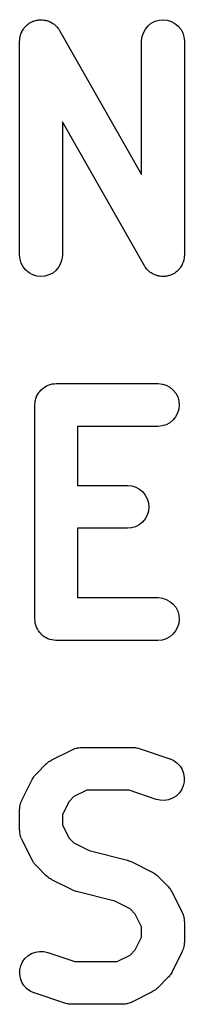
# Model space of a CAD drawing. Extents: x 4.83 to 6.45, y -3.91 to -3.08.
# Tile 12 of 13: x 5.8772 to 5.9228, y -3.4328 to -3.1612. Entities that reach past the tile are written whole.
import ezdxf

# ---------------------------------------------------------------- set-up
doc = ezdxf.new("R2010")
doc.units = 0
doc.header["$MEASUREMENT"] = 0
doc.layers.add('BLACK', color=7, linetype='CONTINUOUS')

msp = doc.modelspace()

# ---------------------------------------------------------------- linework, layer by layer
at = {"layer": 'BLACK', "linetype": 'CONTINUOUS'}
for p, q in [((5.87989, -3.16213), (5.88007, -3.16204)), ((5.88007, -3.16204), (5.88023, -3.16192)), ((5.88023, -3.16192), (5.88058, -3.16177)), ((5.88058, -3.16177), (5.88091, -3.16159)), ((5.88091, -3.16159), (5.88111, -3.16154)), ((5.88111, -3.16154), (5.88129, -3.16146)), ((5.88129, -3.16146), (5.88166, -3.16138)), ((5.88166, -3.16138), (5.88202, -3.16127)), ((5.88202, -3.16127), (5.88222, -3.16125)), ((5.88222, -3.16125), (5.88241, -3.16121)), ((5.88241, -3.16121), (5.88279, -3.1612)), ((5.88279, -3.1612), (5.88317, -3.16116)), ((5.88317, -3.16116), (5.88337, -3.16119)), ((5.88337, -3.16119), (5.88357, -3.16118)), ((5.88357, -3.16118), (5.88394, -3.16125)), ((5.88394, -3.16125), (5.88431, -3.16128)), ((5.88431, -3.16128), (5.8845, -3.16134)), ((5.8845, -3.16134), (5.8847, -3.16138)), ((5.8847, -3.16138), (5.88505, -3.16151)), ((5.88505, -3.16151), (5.88542, -3.16163)), ((5.88542, -3.16163), (5.88559, -3.16172)), ((5.88559, -3.16172), (5.88578, -3.16179)), ((5.88578, -3.16179), (5.8861, -3.16199)), ((5.8861, -3.16199), (5.88643, -3.16217)), ((5.91364, -3.16213), (5.91466, -3.16159)), ((5.91466, -3.16159), (5.91577, -3.16127)), ((5.91577, -3.16127), (5.91691, -3.16116)), ((5.91691, -3.16116), (5.91806, -3.16128)), ((5.91806, -3.16128), (5.91916, -3.16163)), ((5.91916, -3.16163), (5.92018, -3.16217)), ((5.87758, -3.1651), (5.8777, -3.16474)), ((5.8777, -3.16474), (5.87779, -3.16457)), ((5.87779, -3.16457), (5.87787, -3.16438)), ((5.87787, -3.16438), (5.87807, -3.16406)), ((5.87807, -3.16406), (5.87825, -3.16373)), ((5.87825, -3.16373), (5.87838, -3.16358)), ((5.87838, -3.16358), (5.87849, -3.16341)), ((5.87849, -3.16341), (5.87875, -3.16314)), ((5.87875, -3.16314), (5.879, -3.16285)), ((5.879, -3.16285), (5.87915, -3.16273)), ((5.87915, -3.16273), (5.87929, -3.16258)), ((5.87929, -3.16258), (5.8796, -3.16237)), ((5.8796, -3.16237), (5.87989, -3.16213)), ((5.88643, -3.16217), (5.88658, -3.1623)), ((5.88658, -3.1623), (5.88675, -3.16241)), ((5.88675, -3.16241), (5.88703, -3.16267)), ((5.88703, -3.16267), (5.88732, -3.16291)), ((5.88732, -3.16291), (5.88744, -3.16306)), ((5.88744, -3.16306), (5.88759, -3.1632)), ((5.88759, -3.1632), (5.88781, -3.16351)), ((5.88781, -3.16351), (5.88805, -3.1638)), ((5.88805, -3.1638), (5.88814, -3.16398)), ((5.88814, -3.16398), (5.88825, -3.16414)), ((5.88825, -3.16414), (5.91097, -3.20389)), ((5.9111, -3.16584), (5.91144, -3.16474)), ((5.91144, -3.16474), (5.912, -3.16373)), ((5.912, -3.16373), (5.91274, -3.16285)), ((5.91274, -3.16285), (5.91364, -3.16213)), ((5.92018, -3.16217), (5.92106, -3.16291)), ((5.92106, -3.16291), (5.92179, -3.1638)), ((5.92179, -3.1638), (5.92233, -3.16482)), ((5.92233, -3.16482), (5.92267, -3.16592)), ((5.87722, -3.16699), (5.87724, -3.16679)), ((5.87722, -3.16707), (5.87722, -3.16699)), ((5.87722, -3.22612), (5.87722, -3.16707)), ((5.87724, -3.16659), (5.87731, -3.16622)), ((5.87724, -3.16679), (5.87724, -3.16659)), ((5.87731, -3.16622), (5.87735, -3.16584)), ((5.87735, -3.16584), (5.87741, -3.16565)), ((5.87741, -3.16565), (5.87745, -3.16546)), ((5.87745, -3.16546), (5.87758, -3.1651)), ((5.91097, -3.16699), (5.9111, -3.16584)), ((5.91097, -3.16707), (5.91097, -3.16699)), ((5.91097, -3.20389), (5.91097, -3.16707)), ((5.92267, -3.16592), (5.92278, -3.16707)), ((5.92278, -3.16707), (5.92278, -3.22612)), ((5.91175, -3.22905), (5.88903, -3.18931)), ((5.88903, -3.18931), (5.88903, -3.22612)), ((5.87733, -3.22727), (5.87722, -3.22612)), ((5.87767, -3.22838), (5.87733, -3.22727)), ((5.88903, -3.22621), (5.8889, -3.22735)), ((5.88903, -3.22612), (5.88903, -3.22621)), ((5.92269, -3.22698), (5.92265, -3.22735)), ((5.92276, -3.2266), (5.92269, -3.22698)), ((5.92278, -3.22621), (5.92276, -3.22641)), ((5.92276, -3.22641), (5.92276, -3.2266)), ((5.92278, -3.22612), (5.92278, -3.22621)), ((5.87821, -3.22939), (5.87767, -3.22838)), ((5.87894, -3.23029), (5.87821, -3.22939)), ((5.888, -3.22946), (5.88726, -3.23034)), ((5.88856, -3.22845), (5.888, -3.22946)), ((5.8889, -3.22735), (5.88856, -3.22845)), ((5.91186, -3.22922), (5.91175, -3.22905)), ((5.91195, -3.22939), (5.91186, -3.22922)), ((5.91219, -3.22969), (5.91195, -3.22939)), ((5.91241, -3.22999), (5.91219, -3.22969)), ((5.91256, -3.23013), (5.91241, -3.22999)), ((5.92151, -3.22978), (5.92125, -3.23005)), ((5.92162, -3.22961), (5.92151, -3.22978)), ((5.92175, -3.22946), (5.92162, -3.22961)), ((5.92193, -3.22913), (5.92175, -3.22946)), ((5.92213, -3.22881), (5.92193, -3.22913)), ((5.9222, -3.22863), (5.92213, -3.22881)), ((5.9223, -3.22845), (5.9222, -3.22863)), ((5.92242, -3.22809), (5.9223, -3.22845)), ((5.92255, -3.22774), (5.92242, -3.22809)), ((5.92259, -3.22754), (5.92255, -3.22774)), ((5.92265, -3.22735), (5.92259, -3.22754)), ((5.87982, -3.23102), (5.87894, -3.23029)), ((5.88084, -3.23157), (5.87982, -3.23102)), ((5.88194, -3.23191), (5.88084, -3.23157)), ((5.88309, -3.23203), (5.88194, -3.23191)), ((5.88423, -3.23193), (5.88309, -3.23203)), ((5.88534, -3.2316), (5.88423, -3.23193)), ((5.88636, -3.23107), (5.88534, -3.2316)), ((5.88726, -3.23034), (5.88636, -3.23107)), ((5.91268, -3.23029), (5.91256, -3.23013)), ((5.91297, -3.23053), (5.91268, -3.23029)), ((5.91325, -3.23079), (5.91297, -3.23053)), ((5.91342, -3.23089), (5.91325, -3.23079)), ((5.91357, -3.23102), (5.91342, -3.23089)), ((5.9139, -3.2312), (5.91357, -3.23102)), ((5.91422, -3.2314), (5.9139, -3.2312)), ((5.91441, -3.23147), (5.91422, -3.2314)), ((5.91458, -3.23157), (5.91441, -3.23147)), ((5.91495, -3.23168), (5.91458, -3.23157)), ((5.9153, -3.23182), (5.91495, -3.23168)), ((5.9155, -3.23185), (5.9153, -3.23182)), ((5.91569, -3.23191), (5.9155, -3.23185)), ((5.91606, -3.23195), (5.91569, -3.23191)), ((5.91643, -3.23201), (5.91606, -3.23195)), ((5.91663, -3.23201), (5.91643, -3.23201)), ((5.91683, -3.23203), (5.91663, -3.23201)), ((5.91721, -3.232), (5.91683, -3.23203)), ((5.91759, -3.23199), (5.91721, -3.232)), ((5.91778, -3.23194), (5.91759, -3.23199)), ((5.91798, -3.23193), (5.91778, -3.23194)), ((5.91834, -3.23182), (5.91798, -3.23193)), ((5.91871, -3.23174), (5.91834, -3.23182)), ((5.91889, -3.23166), (5.91871, -3.23174)), ((5.91909, -3.2316), (5.91889, -3.23166)), ((5.91942, -3.23142), (5.91909, -3.2316)), ((5.91977, -3.23127), (5.91942, -3.23142)), ((5.91993, -3.23116), (5.91977, -3.23127)), ((5.92011, -3.23107), (5.91993, -3.23116)), ((5.9204, -3.23083), (5.92011, -3.23107)), ((5.92071, -3.23061), (5.9204, -3.23083)), ((5.92085, -3.23047), (5.92071, -3.23061)), ((5.921, -3.23034), (5.92085, -3.23047)), ((5.92125, -3.23005), (5.921, -3.23034)), ((5.88365, -3.2629), (5.88408, -3.26254)), ((5.88408, -3.26254), (5.8841, -3.26253)), ((5.8841, -3.26253), (5.88411, -3.26252)), ((5.88411, -3.26252), (5.8846, -3.26226)), ((5.8846, -3.26226), (5.88509, -3.262)), ((5.88509, -3.262), (5.88511, -3.262)), ((5.88511, -3.262), (5.88513, -3.26199)), ((5.88513, -3.26199), (5.88567, -3.26183)), ((5.88567, -3.26183), (5.8862, -3.26167)), ((5.8862, -3.26167), (5.88622, -3.26167)), ((5.88622, -3.26167), (5.88624, -3.26166)), ((5.88624, -3.26166), (5.88679, -3.26161)), ((5.88679, -3.26161), (5.88735, -3.26156)), ((5.88735, -3.26156), (5.91547, -3.26156)), ((5.91547, -3.26156), (5.91555, -3.26156)), ((5.91555, -3.26156), (5.91669, -3.26169)), ((5.91669, -3.26169), (5.91779, -3.26204)), ((5.91779, -3.26204), (5.9188, -3.26259)), ((5.9188, -3.26259), (5.91969, -3.26333)), ((5.88174, -3.26571), (5.8819, -3.26517)), ((5.8819, -3.26517), (5.88191, -3.26516)), ((5.88191, -3.26516), (5.88192, -3.26514)), ((5.88192, -3.26514), (5.88218, -3.26465)), ((5.88218, -3.26465), (5.88245, -3.26416)), ((5.88245, -3.26416), (5.88246, -3.26415)), ((5.88246, -3.26415), (5.88247, -3.26413)), ((5.88247, -3.26413), (5.88283, -3.2637)), ((5.88283, -3.2637), (5.88318, -3.26327)), ((5.88318, -3.26327), (5.8832, -3.26326)), ((5.8832, -3.26326), (5.88321, -3.26324)), ((5.88321, -3.26324), (5.88365, -3.2629)), ((5.91969, -3.26333), (5.92041, -3.26423)), ((5.92041, -3.26423), (5.92094, -3.26525)), ((5.92094, -3.26525), (5.92127, -3.26636)), ((5.88144, -3.26738), (5.8815, -3.26683)), ((5.88144, -3.26742), (5.88144, -3.26738)), ((5.88144, -3.26746), (5.88144, -3.26742)), ((5.88144, -3.26742), (5.88144, -3.26742)), ((5.88144, -3.26742), (5.88144, -3.26742)), ((5.88144, -3.32652), (5.88144, -3.26746)), ((5.8815, -3.26683), (5.88156, -3.26628)), ((5.88156, -3.26628), (5.88157, -3.26626)), ((5.88157, -3.26624), (5.88174, -3.26571)), ((5.88157, -3.26626), (5.88157, -3.26624)), ((5.92137, -3.2675), (5.92125, -3.26865)), ((5.92127, -3.26636), (5.92137, -3.2675)), ((5.92036, -3.27077), (5.91963, -3.27165)), ((5.92091, -3.26975), (5.92036, -3.27077)), ((5.92125, -3.26865), (5.92091, -3.26975)), ((5.91547, -3.27337), (5.89325, -3.27337)), ((5.89325, -3.27337), (5.89325, -3.28968)), ((5.91661, -3.27326), (5.91547, -3.27337)), ((5.91772, -3.27292), (5.91661, -3.27326)), ((5.91873, -3.27238), (5.91772, -3.27292)), ((5.91963, -3.27165), (5.91873, -3.27238)), ((5.89325, -3.28968), (5.90703, -3.28968)), ((5.90703, -3.28968), (5.90711, -3.28968)), ((5.90711, -3.28968), (5.90826, -3.28981)), ((5.90826, -3.28981), (5.90936, -3.29016)), ((5.90936, -3.29016), (5.91037, -3.29071)), ((5.91037, -3.29071), (5.91125, -3.29145)), ((5.91125, -3.29145), (5.91197, -3.29235)), ((5.91197, -3.29235), (5.91251, -3.29337)), ((5.91251, -3.29337), (5.91283, -3.29448)), ((5.91283, -3.29448), (5.91294, -3.29563)), ((5.91247, -3.29787), (5.91193, -3.29889)), ((5.91282, -3.29677), (5.91247, -3.29787)), ((5.91294, -3.29563), (5.91282, -3.29677)), ((5.9103, -3.3005), (5.90928, -3.30104)), ((5.91119, -3.29978), (5.9103, -3.3005)), ((5.91193, -3.29889), (5.91119, -3.29978)), ((5.90703, -3.30149), (5.89325, -3.30149)), ((5.89325, -3.30149), (5.89325, -3.32061)), ((5.90818, -3.30138), (5.90703, -3.30149)), ((5.90928, -3.30104), (5.90818, -3.30138)), ((5.89325, -3.32061), (5.91547, -3.32061)), ((5.91547, -3.32061), (5.91555, -3.32061)), ((5.91555, -3.32061), (5.91669, -3.32074)), ((5.91669, -3.32074), (5.91779, -3.32109)), ((5.91779, -3.32109), (5.9188, -3.32165)), ((5.9188, -3.32165), (5.91969, -3.32239)), ((5.91969, -3.32239), (5.92041, -3.32328)), ((5.92041, -3.32328), (5.92094, -3.32431)), ((5.92094, -3.32431), (5.92127, -3.32541)), ((5.88149, -3.32707), (5.88144, -3.32652)), ((5.88154, -3.32763), (5.88149, -3.32707)), ((5.88155, -3.32764), (5.88154, -3.32763)), ((5.88155, -3.32767), (5.88155, -3.32764)), ((5.88171, -3.3282), (5.88155, -3.32767)), ((5.92125, -3.32771), (5.92091, -3.32881)), ((5.92137, -3.32656), (5.92125, -3.32771)), ((5.92127, -3.32541), (5.92137, -3.32656)), ((5.88187, -3.32873), (5.88171, -3.3282)), ((5.88188, -3.32875), (5.88187, -3.32873)), ((5.88189, -3.32877), (5.88188, -3.32875)), ((5.88215, -3.32926), (5.88189, -3.32877)), ((5.8824, -3.32975), (5.88215, -3.32926)), ((5.88242, -3.32977), (5.8824, -3.32975)), ((5.88243, -3.32979), (5.88242, -3.32977)), ((5.88278, -3.33022), (5.88243, -3.32979)), ((5.88313, -3.33065), (5.88278, -3.33022)), ((5.92036, -3.32982), (5.91963, -3.33071)), ((5.92091, -3.32881), (5.92036, -3.32982)), ((5.88314, -3.33066), (5.88313, -3.33065)), ((5.88315, -3.33068), (5.88314, -3.33066)), ((5.88358, -3.33103), (5.88315, -3.33068)), ((5.88401, -3.33139), (5.88358, -3.33103)), ((5.88403, -3.3314), (5.88401, -3.33139)), ((5.88404, -3.33141), (5.88403, -3.3314)), ((5.88453, -3.33168), (5.88404, -3.33141)), ((5.88502, -3.33195), (5.88453, -3.33168)), ((5.88504, -3.33195), (5.88502, -3.33195)), ((5.88506, -3.33196), (5.88504, -3.33195)), ((5.88559, -3.33213), (5.88506, -3.33196)), ((5.88612, -3.33229), (5.88559, -3.33213)), ((5.88614, -3.3323), (5.88612, -3.33229)), ((5.88616, -3.3323), (5.88614, -3.3323)), ((5.88671, -3.33236), (5.88616, -3.3323)), ((5.88726, -3.33242), (5.88671, -3.33236)), ((5.8873, -3.33242), (5.88726, -3.33242)), ((5.88731, -3.33242), (5.8873, -3.33242)), ((5.8873, -3.33242), (5.8873, -3.33242)), ((5.88735, -3.33242), (5.88731, -3.33242)), ((5.91547, -3.33242), (5.88735, -3.33242)), ((5.91661, -3.33231), (5.91547, -3.33242)), ((5.91772, -3.33198), (5.91661, -3.33231)), ((5.91873, -3.33144), (5.91772, -3.33198)), ((5.91963, -3.33071), (5.91873, -3.33144)), ((5.88611, -3.36539), (5.89173, -3.36258)), ((5.89173, -3.36258), (5.89181, -3.36254)), ((5.89181, -3.36254), (5.89197, -3.36248)), ((5.89197, -3.36248), (5.89213, -3.3624)), ((5.89213, -3.3624), (5.89251, -3.36228)), ((5.89251, -3.36228), (5.89289, -3.36214)), ((5.89289, -3.36214), (5.89306, -3.36211)), ((5.89306, -3.36211), (5.89323, -3.36206)), ((5.89323, -3.36206), (5.89363, -3.36202)), ((5.89363, -3.36202), (5.89403, -3.36196)), ((5.89403, -3.36196), (5.8942, -3.36197)), ((5.8942, -3.36197), (5.89438, -3.36195)), ((5.89438, -3.36195), (5.90844, -3.36195)), ((5.90844, -3.36195), (5.90852, -3.36195)), ((5.90852, -3.36195), (5.90885, -3.36199)), ((5.90885, -3.36199), (5.90918, -3.362)), ((5.90918, -3.362), (5.90942, -3.36205)), ((5.90942, -3.36205), (5.90966, -3.36208)), ((5.90966, -3.36208), (5.90998, -3.36218)), ((5.90998, -3.36218), (5.9103, -3.36225)), ((5.9103, -3.36225), (5.91874, -3.36507)), ((5.88534, -3.36587), (5.88553, -3.36572)), ((5.88553, -3.36572), (5.88583, -3.36556)), ((5.88583, -3.36556), (5.88611, -3.36539)), ((5.91874, -3.36507), (5.91882, -3.36509)), ((5.91882, -3.36509), (5.91986, -3.36558)), ((5.91986, -3.36558), (5.9208, -3.36626)), ((5.88176, -3.36931), (5.88458, -3.36649)), ((5.88458, -3.36649), (5.88463, -3.36644)), ((5.88463, -3.36644), (5.88489, -3.36623)), ((5.88489, -3.36623), (5.88513, -3.366)), ((5.88513, -3.366), (5.88534, -3.36587)), ((5.9208, -3.36626), (5.92158, -3.3671)), ((5.92158, -3.3671), (5.92218, -3.36808)), ((5.92218, -3.36808), (5.92258, -3.36916)), ((5.87785, -3.37646), (5.88066, -3.37084)), ((5.88066, -3.37084), (5.88069, -3.37077)), ((5.88069, -3.37077), (5.88088, -3.37049)), ((5.88088, -3.37049), (5.88103, -3.3702)), ((5.88103, -3.3702), (5.88119, -3.37001)), ((5.88119, -3.37001), (5.88132, -3.3698)), ((5.88132, -3.3698), (5.88155, -3.36956)), ((5.88155, -3.36956), (5.88176, -3.36931)), ((5.92258, -3.36916), (5.92277, -3.3703)), ((5.92277, -3.3703), (5.92273, -3.37145)), ((5.89577, -3.37376), (5.89225, -3.37552)), ((5.90748, -3.37376), (5.89577, -3.37376)), ((5.91501, -3.37627), (5.90748, -3.37376)), ((5.92199, -3.37363), (5.92131, -3.37456)), ((5.92246, -3.37258), (5.92199, -3.37363)), ((5.92273, -3.37145), (5.92246, -3.37258)), ((5.8777, -3.37678), (5.87778, -3.37663)), ((5.87778, -3.37663), (5.87785, -3.37646)), ((5.89225, -3.37552), (5.89079, -3.37698)), ((5.91613, -3.37653), (5.91501, -3.37627)), ((5.91728, -3.37656), (5.91613, -3.37653)), ((5.91842, -3.37637), (5.91728, -3.37656)), ((5.9195, -3.37596), (5.91842, -3.37637)), ((5.92047, -3.37535), (5.9195, -3.37596)), ((5.92131, -3.37456), (5.92047, -3.37535)), ((5.87722, -3.37902), (5.87724, -3.37885)), ((5.87722, -3.37911), (5.87722, -3.37902)), ((5.87722, -3.38473), (5.87722, -3.37911)), ((5.87724, -3.37868), (5.87731, -3.37828)), ((5.87724, -3.37885), (5.87724, -3.37868)), ((5.87731, -3.37828), (5.87735, -3.37788)), ((5.87735, -3.37788), (5.8774, -3.37771)), ((5.8774, -3.37771), (5.87743, -3.37754)), ((5.87743, -3.37754), (5.87758, -3.37716)), ((5.87758, -3.37716), (5.8777, -3.37678)), ((5.89079, -3.37698), (5.88903, -3.3805)), ((5.88903, -3.3805), (5.88903, -3.38334)), ((5.87724, -3.3849), (5.87722, -3.38473)), ((5.88903, -3.38334), (5.89079, -3.38686)), ((5.87723, -3.38508), (5.87724, -3.3849)), ((5.87729, -3.38548), (5.87723, -3.38508)), ((5.87733, -3.38588), (5.87729, -3.38548)), ((5.87738, -3.38604), (5.87733, -3.38588)), ((5.87741, -3.38622), (5.87738, -3.38604)), ((5.87755, -3.38659), (5.87741, -3.38622)), ((5.87767, -3.38698), (5.87755, -3.38659)), ((5.87775, -3.38713), (5.87767, -3.38698)), ((5.87781, -3.3873), (5.87775, -3.38713)), ((5.87785, -3.38737), (5.87781, -3.3873)), ((5.88066, -3.393), (5.87785, -3.38737)), ((5.89079, -3.38686), (5.89225, -3.38831)), ((5.89225, -3.38831), (5.89644, -3.39041)), ((5.88083, -3.39328), (5.88066, -3.393)), ((5.89644, -3.39041), (5.90706, -3.39306)), ((5.88099, -3.39357), (5.88083, -3.39328)), ((5.88114, -3.39376), (5.88099, -3.39357)), ((5.88127, -3.39397), (5.88114, -3.39376)), ((5.8815, -3.39421), (5.88127, -3.39397)), ((5.88171, -3.39447), (5.8815, -3.39421)), ((5.88176, -3.39453), (5.88171, -3.39447)), ((5.88458, -3.39734), (5.88176, -3.39453)), ((5.90706, -3.39306), (5.90714, -3.39308)), ((5.90714, -3.39308), (5.90716, -3.39309)), ((5.90716, -3.39309), (5.90719, -3.3931)), ((5.90719, -3.3931), (5.9077, -3.39329)), ((5.9077, -3.39329), (5.90822, -3.39348)), ((5.90822, -3.39348), (5.90824, -3.3935)), ((5.90824, -3.3935), (5.90827, -3.39351)), ((5.90827, -3.39351), (5.91389, -3.39632)), ((5.88483, -3.39755), (5.88458, -3.39734)), ((5.88507, -3.39778), (5.88483, -3.39755)), ((5.88528, -3.39792), (5.88507, -3.39778)), ((5.88547, -3.39807), (5.88528, -3.39792)), ((5.88576, -3.39823), (5.88547, -3.39807)), ((5.88604, -3.39841), (5.88576, -3.39823)), ((5.88611, -3.39845), (5.88604, -3.39841)), ((5.89173, -3.40126), (5.88611, -3.39845)), ((5.91389, -3.39632), (5.91396, -3.39636)), ((5.91396, -3.39636), (5.91424, -3.39654)), ((5.91424, -3.39654), (5.91453, -3.3967)), ((5.91453, -3.3967), (5.91472, -3.39685)), ((5.91472, -3.39685), (5.91493, -3.39699)), ((5.91493, -3.39699), (5.91517, -3.39722)), ((5.91517, -3.39722), (5.91542, -3.39743)), ((5.91542, -3.39743), (5.91824, -3.40024)), ((5.91824, -3.40024), (5.91829, -3.4003)), ((5.91829, -3.4003), (5.9185, -3.40056)), ((5.9185, -3.40056), (5.91873, -3.4008)), ((5.91873, -3.4008), (5.91886, -3.40101)), ((5.91886, -3.40101), (5.91901, -3.4012)), ((5.89176, -3.40127), (5.89173, -3.40126)), ((5.89178, -3.40128), (5.89176, -3.40127)), ((5.8923, -3.40148), (5.89178, -3.40128)), ((5.89281, -3.40167), (5.8923, -3.40148)), ((5.89284, -3.40168), (5.89281, -3.40167)), ((5.89286, -3.40169), (5.89284, -3.40168)), ((5.89294, -3.40171), (5.89286, -3.40169)), ((5.90356, -3.40436), (5.89294, -3.40171)), ((5.91901, -3.4012), (5.91917, -3.40149)), ((5.91917, -3.40149), (5.91934, -3.40177)), ((5.91934, -3.40177), (5.92215, -3.4074)), ((5.90775, -3.40646), (5.90356, -3.40436)), ((5.90921, -3.40791), (5.90775, -3.40646)), ((5.91097, -3.41143), (5.90921, -3.40791)), ((5.92215, -3.4074), (5.92219, -3.40747)), ((5.92219, -3.40747), (5.92225, -3.40764)), ((5.92225, -3.40764), (5.92233, -3.40779)), ((5.92233, -3.40779), (5.92245, -3.40818)), ((5.92245, -3.40818), (5.92259, -3.40855)), ((5.92259, -3.40855), (5.92262, -3.40873)), ((5.92262, -3.40873), (5.92267, -3.40889)), ((5.92267, -3.40889), (5.92271, -3.40929)), ((5.92271, -3.40929), (5.92277, -3.40969)), ((5.91097, -3.41427), (5.91097, -3.41143)), ((5.92277, -3.40969), (5.92276, -3.40987)), ((5.92276, -3.40987), (5.92278, -3.41004)), ((5.92278, -3.41004), (5.92278, -3.41566)), ((5.90921, -3.41779), (5.91097, -3.41427)), ((5.92257, -3.41723), (5.92242, -3.41761)), ((5.9226, -3.41706), (5.92257, -3.41723)), ((5.92265, -3.41689), (5.9226, -3.41706)), ((5.92269, -3.41649), (5.92265, -3.41689)), ((5.92276, -3.41609), (5.92269, -3.41649)), ((5.92278, -3.41575), (5.92276, -3.41592)), ((5.92276, -3.41592), (5.92276, -3.41609)), ((5.92278, -3.41566), (5.92278, -3.41575)), ((5.87869, -3.42021), (5.87953, -3.41942)), ((5.87953, -3.41942), (5.8805, -3.41881)), ((5.8805, -3.41881), (5.88158, -3.4184)), ((5.88158, -3.4184), (5.88272, -3.41821)), ((5.88272, -3.41821), (5.88387, -3.41824)), ((5.88387, -3.41824), (5.88499, -3.4185)), ((5.88499, -3.4185), (5.89252, -3.42101)), ((5.90423, -3.42101), (5.90775, -3.41925)), ((5.90775, -3.41925), (5.90921, -3.41779)), ((5.92215, -3.4183), (5.91934, -3.42393)), ((5.92222, -3.41814), (5.92215, -3.4183)), ((5.9223, -3.41799), (5.92222, -3.41814)), ((5.92242, -3.41761), (5.9223, -3.41799)), ((5.87727, -3.42332), (5.87754, -3.42219)), ((5.87754, -3.42219), (5.87801, -3.42114)), ((5.87801, -3.42114), (5.87869, -3.42021)), ((5.89252, -3.42101), (5.90423, -3.42101)), ((5.87723, -3.42447), (5.87727, -3.42332)), ((5.87742, -3.42561), (5.87723, -3.42447)), ((5.87782, -3.42669), (5.87742, -3.42561)), ((5.91824, -3.42546), (5.91542, -3.42828)), ((5.91845, -3.42521), (5.91824, -3.42546)), ((5.91868, -3.42497), (5.91845, -3.42521)), ((5.91881, -3.42476), (5.91868, -3.42497)), ((5.91897, -3.42457), (5.91881, -3.42476)), ((5.91912, -3.42428), (5.91897, -3.42457)), ((5.91931, -3.424), (5.91912, -3.42428)), ((5.91934, -3.42393), (5.91931, -3.424)), ((5.87842, -3.42767), (5.87782, -3.42669)), ((5.8792, -3.42851), (5.87842, -3.42767)), ((5.91537, -3.42833), (5.91511, -3.42854)), ((5.91542, -3.42828), (5.91537, -3.42833)), ((5.88014, -3.42919), (5.8792, -3.42851)), ((5.88118, -3.42968), (5.88014, -3.42919)), ((5.88126, -3.4297), (5.88118, -3.42968)), ((5.8897, -3.43251), (5.88126, -3.4297)), ((5.91389, -3.42938), (5.90827, -3.43219)), ((5.91417, -3.42921), (5.91389, -3.42938)), ((5.91446, -3.42905), (5.91417, -3.42921)), ((5.91466, -3.4289), (5.91446, -3.42905)), ((5.91487, -3.42877), (5.91466, -3.4289)), ((5.91511, -3.42854), (5.91487, -3.42877)), ((5.89002, -3.43259), (5.8897, -3.43251)), ((5.89034, -3.43269), (5.89002, -3.43259)), ((5.89058, -3.43272), (5.89034, -3.43269)), ((5.89082, -3.43277), (5.89058, -3.43272)), ((5.89115, -3.43278), (5.89082, -3.43277)), ((5.89148, -3.43282), (5.89115, -3.43278)), ((5.89156, -3.43282), (5.89148, -3.43282)), ((5.90562, -3.43282), (5.89156, -3.43282)), ((5.9058, -3.4328), (5.90562, -3.43282)), ((5.90597, -3.43281), (5.9058, -3.4328)), ((5.90637, -3.43274), (5.90597, -3.43281)), ((5.90677, -3.43271), (5.90637, -3.43274)), ((5.90694, -3.43266), (5.90677, -3.43271)), ((5.90711, -3.43263), (5.90694, -3.43266)), ((5.90749, -3.43249), (5.90711, -3.43263)), ((5.90787, -3.43237), (5.90749, -3.43249)), ((5.90803, -3.43229), (5.90787, -3.43237)), ((5.90819, -3.43223), (5.90803, -3.43229)), ((5.90827, -3.43219), (5.90819, -3.43223))]:
    msp.add_line(p, q, dxfattribs=at)

doc.saveas('drawing.dxf')
